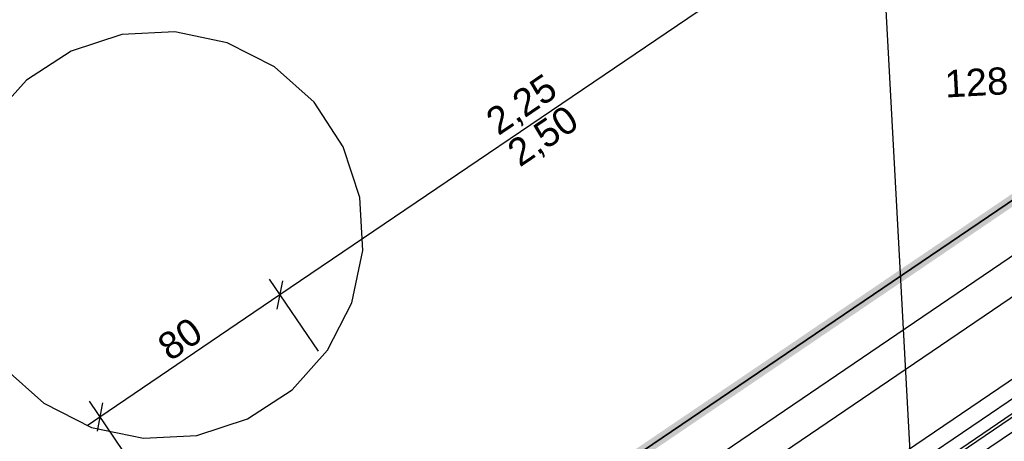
# Model space of a CAD drawing. Extents: x 199 to 1388, y 138 to 979.
# Tile 141 of 155: x 987 to 1060, y 544 to 575. Entities that reach past the tile are written whole.
import ezdxf
from ezdxf.lldxf.tags import DXFTag

# ---------------------------------------------------------------- set-up
doc = ezdxf.new("R2010")
doc.units = 0
doc.layers.get('0').update_dxf_attribs({"lineweight": 25})
for name, color, linetype, lineweight, true_color in [('01AFU Allgemein Bemaßung-A07ET47HDI', 7, 'Continuous', 25, 0x848484), ('20 Außenwände-A07ET47EDI', 7, 'Continuous', 25, 0x848484), ('20 Dach Stb-Decke-A07ET47IDI', 7, 'Continuous', 25, 0x848484), ('20 Fundament-A07ET47RDI', 7, 'Continuous', 25, 0x848484), ('UPO_Loop2', 140, 'Continuous', 30, 0x00bfff), ('Uponor_TeilFlaecheGrenze', 6, 'Continuous', 25, 0xff00ff), ('Uponor_ZonenGrenze', 1, 'Continuous', 25, 0xff0000)]:
    doc.layers.add(name, color=color, linetype=linetype, lineweight=lineweight, true_color=true_color)
doc.layers.add('02 Raster Gebäude-A07ET47NDI', color=7, linetype='Continuous', lineweight=25)
doc.layers.add('X_Geometrie', color=7, linetype='Continuous', lineweight=25)
doc.styles.get("Standard").update_dxf_attribs({"font": 'arial.ttf'})
tags = doc.linetypes.add('Raster-A07ET47ODI', pattern=[0.2, 0.1, -0.05, 0, -0.05]).pattern_tags.tags
tags[10:11] = [DXFTag(74, 4), DXFTag(75, 0), DXFTag(340, '0'), DXFTag(46, 1.0), DXFTag(50, 0.0), DXFTag(44, 0.0), DXFTag(45, 0.0)]
tags[8:9] = [DXFTag(74, 4), DXFTag(75, 0), DXFTag(340, '0'), DXFTag(46, 1.0), DXFTag(50, 0.0), DXFTag(44, 0.0), DXFTag(45, 0.0)]
tags[6:7] = [DXFTag(74, 4), DXFTag(75, 0), DXFTag(340, '0'), DXFTag(46, 1.0), DXFTag(50, 0.0), DXFTag(44, 0.0), DXFTag(45, 0.0)]
tags[4:5] = [DXFTag(74, 4), DXFTag(75, 0), DXFTag(340, '0'), DXFTag(46, 1.0), DXFTag(50, 0.0), DXFTag(44, 0.0), DXFTag(45, 0.0)]
tags = doc.linetypes.add('Öffnungslinie Tür Fenster-A07ET47JDI', pattern=[0.115, 0.075, -0.04]).pattern_tags.tags
tags[6:7] = [DXFTag(74, 4), DXFTag(75, 0), DXFTag(340, '0'), DXFTag(46, 1.0), DXFTag(50, 0.0), DXFTag(44, 0.0), DXFTag(45, 0.0)]
tags[4:5] = [DXFTag(74, 4), DXFTag(75, 0), DXFTag(340, '0'), DXFTag(46, 1.0), DXFTag(50, 0.0), DXFTag(44, 0.0), DXFTag(45, 0.0)]

# ---------------------------------------------------------------- blocks, each defined once
blk = doc.blocks.new('Referenz-A07ET47ZDI', base_point=(226.995, 158.1))
at = {"layer": '01AFU Allgemein Bemaßung-A07ET47HDI'}
for p, q in [((1043.834, 580.371), (1006.605, 555.093)), ((1005.815, 556.257), (1009.414, 550.957)), ((1006.406, 554.051), (1006.804, 556.135)), ((1006.605, 555.093), (993.373, 546.109)), ((992.583, 547.272), (996.182, 541.972)), ((993.572, 547.151), (993.174, 545.067)), ((993.373, 546.109), (992.442, 545.477))]:
    blk.add_line(p, q, dxfattribs=at)
at = {"layer": '02 Raster Gebäude-A07ET47NDI', "linetype": 'Raster-A07ET47ODI', "ltscale": 56.250004}
blk.add_line((1029.615, 968.986), (1066.67, 292.065), dxfattribs=at)
at = {"layer": '20 Außenwände-A07ET47EDI'}
for p, q in [((1060.887, 555.255), (1023.658, 529.977)), ((1063.047, 549.227), (1028.465, 525.747)), ((1063.552, 548.483), (1028.97, 525.002)), ((1029.083, 524.837), (1063.664, 548.317)), ((1029.588, 524.092), (1064.17, 547.573))]:
    blk.add_line(p, q, dxfattribs=at)
at = {"layer": '20 Dach Stb-Decke-A07ET47IDI', "linetype": 'Öffnungslinie Tür Fenster-A07ET47JDI', "ltscale": 56.250004}
for p, q in [((994.971, 574.249), (991.249, 573.032)), ((998.881, 574.461), (994.971, 574.249)), ((1002.713, 573.654), (998.881, 574.461)), ((1006.205, 571.882), (1002.713, 573.654)), ((991.249, 573.032), (987.969, 570.893)), ((1009.12, 569.267), (1006.205, 571.882)), ((987.969, 570.893), (985.354, 567.979)), ((1011.258, 565.987), (1009.12, 569.267)), ((1012.475, 562.265), (1011.258, 565.987)), ((1012.687, 558.355), (1012.475, 562.265)), ((1011.88, 554.523), (1012.687, 558.355)), ((1010.108, 551.031), (1011.88, 554.523)), ((1007.494, 548.116), (1010.108, 551.031)), ((986.343, 549.742), (989.257, 547.128)), ((1004.213, 545.978), (1007.494, 548.116)), ((989.257, 547.128), (992.75, 545.356)), ((1000.491, 544.761), (1004.213, 545.978)), ((992.75, 545.356), (996.581, 544.549)), ((996.581, 544.549), (1000.491, 544.761))]:
    blk.add_line(p, q, dxfattribs=at)
at = {"layer": '20 Dach Stb-Decke-A07ET47IDI'}
blk.add_line((1077.549, 560.524), (1017.366, 519.662), dxfattribs=at)
at = {"layer": '20 Fundament-A07ET47RDI', "linetype": 'Öffnungslinie Tür Fenster-A07ET47JDI', "ltscale": 56.250004}
blk.add_line((1066.32, 561.966), (1010.123, 523.763), dxfattribs=at)
at = {"layer": '01AFU Allgemein Bemaßung-A07ET47HDI', "linetype": 'ByBlock', "ltscale": 40.625, "char_height": 2, "attachment_point": 1}
for s, insert, rotation in [('{\\fArial;128,04°}', (1055.402, 571.615), 3.1332), ('{\\fArial;2,25}', (1021.529, 568.429), 34.17576), ('{\\fArial;2,50}', (1023.102, 566.113), 34.17576), ('{\\fArial;80}', (997.402, 551.825), 34.17576)]:
    blk.add_mtext(s, dxfattribs=dict(at, insert=insert, rotation=rotation))
blk = doc.blocks.new('Polylinie-A07ET481DI', base_point=(775.521, 527.647))
at = {"color": 0, "linetype": 'ByBlock', "lineweight": -2, "ltscale": 0.25}
blk.add_line((1009.738, 527.647), (1064.14, 564.585), dxfattribs=at)
blk = doc.blocks.new('Polylinie-A07ET485DI', base_point=(775.064, 527.2))
at = {"color": 0, "linetype": 'ByBlock', "lineweight": -2, "ltscale": 0.25}
for points in [[(1011.108, 528.093), (1009.684, 528.093), (1064.526, 564.364)], [(1009.684, 528.093), (1064.526, 564.364), (1063.101, 564.364)], [(1007.368, 528.093), (947.763, 550.888), (945.447, 550.888)], [(1009.684, 528.093), (1007.368, 528.093), (947.763, 550.888)]]:
    blk.add_solid(points, dxfattribs=at)
blk = doc.blocks.new('Polylinie-A07ET489DI', base_point=(775.521, 527.647))
at = {"color": 0, "linetype": 'ByBlock', "lineweight": -2, "ltscale": 0.25}
blk.add_line((1064.14, 564.585), (1009.738, 527.647), dxfattribs=at)

msp = doc.modelspace()

# ---------------------------------------------------------------- block references
at = {"layer": 'UPO_Loop2', "color": 219, "lineweight": 80, "ltscale": 4000.00006, "true_color": 0x642165}
msp.add_blockref('Referenz-A07ET47ZDI', (226.995, 158.1), dxfattribs=at)
at = {"layer": 'Uponor_TeilFlaecheGrenze', "ltscale": 0.25}
msp.add_blockref('Polylinie-A07ET481DI', (775.521, 527.647), dxfattribs=at)
at = {"layer": 'Uponor_ZonenGrenze', "ltscale": 0.25}
msp.add_blockref('Polylinie-A07ET485DI', (775.064, 527.2), dxfattribs=at)
at = {"layer": 'X_Geometrie', "ltscale": 0.25}
msp.add_blockref('Polylinie-A07ET489DI', (775.521, 527.647), dxfattribs=at)

doc.saveas('drawing.dxf')
